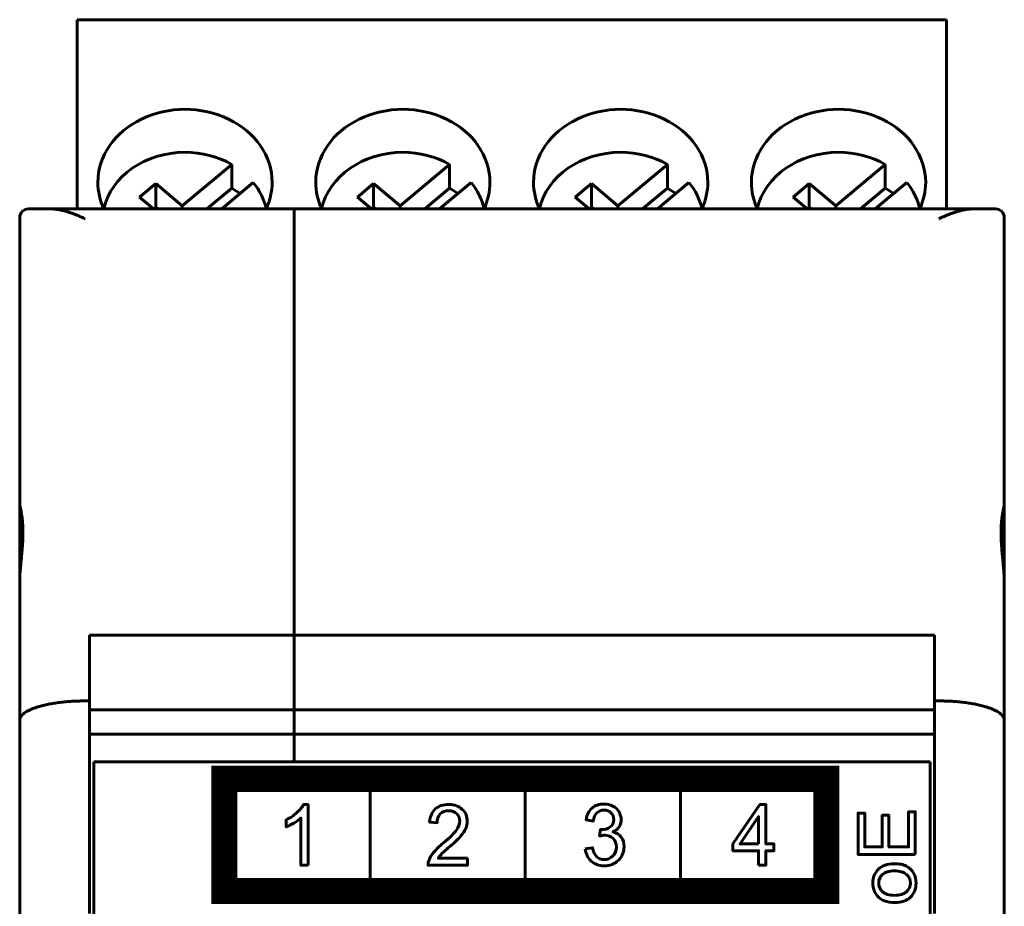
# Model space of a CAD drawing. Header units: millimetres. Extents: x -14 to 16, y -52 to 56.
# Tile 8 of 8: x -7 to 16, y 36 to 56. Entities that reach past the tile are written whole.
import ezdxf

# ---------------------------------------------------------------- set-up
doc = ezdxf.new("R2010")
doc.units = ezdxf.units.MM
doc.linetypes.add('K5LT_BASIC', pattern=[0])

msp = doc.modelspace()

# ---------------------------------------------------------------- linework, layer by layer
at = {"color": 150, "linetype": 'K5LT_BASIC', "lineweight": 60, "true_color": 0x0080ff}
for p, q in [((-5.77, 55.899), (14.18, 55.899)), ((-5.77, 55.808), (-5.77, 55.899)), ((14.18, 55.808), (14.18, 55.899)), ((-5.77, 55.808), (-5.77, 51.553)), ((14.18, 55.808), (14.18, 51.553)), ((-2.224, 52.575), (-3.357, 51.624)), ((-2.224, 52.03), (-2.224, 52.575)), ((2.776, 52.575), (1.643, 51.624)), ((2.776, 52.03), (2.776, 52.575)), ((7.776, 52.575), (6.643, 51.624)), ((7.776, 52.03), (7.776, 52.575)), ((12.776, 52.575), (11.643, 51.624)), ((12.776, 52.03), (12.776, 52.575)), ((-3.968, 52.137), (-4.34, 51.825)), ((-3.357, 51.624), (-3.968, 52.137)), ((-3.968, 52.137), (-3.968, 51.593)), ((-2.792, 51.553), (-2.224, 52.03)), ((-2.451, 51.553), (-1.729, 52.159)), ((1.032, 52.137), (0.66, 51.825)), ((1.643, 51.624), (1.032, 52.137)), ((1.032, 52.137), (1.032, 51.593)), ((2.208, 51.553), (2.776, 52.03)), ((2.549, 51.553), (3.271, 52.159)), ((6.032, 52.137), (5.66, 51.825)), ((6.032, 52.137), (6.032, 51.593)), ((6.643, 51.624), (6.032, 52.137)), ((7.208, 51.553), (7.776, 52.03)), ((7.549, 51.553), (8.271, 52.159)), ((11.032, 52.137), (10.66, 51.825)), ((11.643, 51.624), (11.032, 52.137)), ((11.032, 52.137), (11.032, 51.593)), ((12.208, 51.553), (12.776, 52.03)), ((12.549, 51.553), (13.271, 52.159)), ((-4.017, 51.553), (-4.34, 51.825)), ((0.983, 51.553), (0.66, 51.825)), ((5.983, 51.553), (5.66, 51.825)), ((10.983, 51.553), (10.66, 51.825)), ((-6.89, 51.553), (-6.384, 51.553)), ((-5.84, 51.553), (-6.384, 51.553)), ((-0.79, 51.553), (-5.84, 51.553)), ((-5.77, 51.553), (-5.84, 51.553)), ((-3.968, 51.593), (-4.015, 51.553)), ((-3.968, 51.593), (-3.922, 51.553)), ((-3.357, 51.624), (-3.357, 51.553)), ((-0.79, 51.553), (-0.79, 51.326)), ((14.26, 51.553), (-0.79, 51.553)), ((-0.79, 51.553), (-0.79, 51.326)), ((1.032, 51.593), (0.985, 51.553)), ((1.032, 51.593), (1.078, 51.553)), ((1.643, 51.624), (1.643, 51.553)), ((6.032, 51.593), (5.985, 51.553)), ((6.032, 51.593), (6.078, 51.553)), ((6.643, 51.624), (6.643, 51.553)), ((11.032, 51.593), (10.985, 51.553)), ((11.032, 51.593), (11.078, 51.553)), ((11.643, 51.624), (11.643, 51.553)), ((14.26, 51.553), (14.18, 51.553)), ((14.804, 51.553), (14.26, 51.553)), ((14.804, 51.553), (15.31, 51.553)), ((-7.09, 51.353), (-7.09, 44.778)), ((-0.79, 51.326), (-0.79, 41.763)), ((-0.79, 41.763), (-0.79, 51.326)), ((15.51, 51.353), (15.51, 44.778)), ((-7.09, 44.778), (-7.09, 42.953)), ((15.51, 44.778), (15.51, 43.44)), ((15.51, 43.44), (15.51, 42.953)), ((-7.09, 42.953), (-7.09, 39.809)), ((15.51, 42.953), (15.51, 39.809)), ((-5.49, 40.253), (-5.49, 41.763)), ((-0.79, 41.763), (-5.49, 41.763)), ((-0.79, 40.052), (-0.79, 41.763)), ((13.91, 41.763), (-0.79, 41.763)), ((-0.79, 41.763), (-0.79, 40.052)), ((13.91, 41.763), (13.91, 40.253)), ((-5.49, 40.253), (-5.59, 40.253)), ((-5.49, 35.374), (-5.49, 40.253)), ((13.91, 40.253), (13.91, 35.374)), ((14.01, 40.253), (13.91, 40.253)), ((-5.49, 40.052), (-0.79, 40.052)), ((-0.79, 40.052), (-0.79, 39.487)), ((-0.79, 40.052), (-0.79, 39.487)), ((-0.79, 40.052), (13.91, 40.052)), ((-7.09, 39.809), (-7.09, 33.454)), ((15.51, 39.809), (15.51, 33.454)), ((-0.79, 39.487), (-5.49, 39.487)), ((-0.79, 39.487), (-0.79, 38.853)), ((-0.79, 39.487), (-0.79, 38.853)), ((13.91, 39.487), (-0.79, 39.487)), ((-0.79, 38.853), (-5.39, 38.853)), ((-5.39, 38.853), (-5.39, 16.453)), ((-0.79, 38.853), (13.81, 38.853)), ((13.81, 16.453), (13.81, 38.853)), ((0.955, 38.464), (0.955, 35.888)), ((4.515, 35.889), (4.515, 38.466)), ((8.076, 38.464), (8.076, 35.888)), ((-2.393, 35.888), (11.425, 35.888))]:
    msp.add_line(p, q, dxfattribs=at)
at = {"color": 150, "linetype": 'K5LT_BASIC', "true_color": 0x0080ff, "const_width": 0.6}
msp.add_lwpolyline([(-2.393, 35.888), (11.425, 35.888), (11.425, 38.464), (-2.393, 38.464)], close=True, dxfattribs=at)
at = {"color": 150, "linetype": 'K5LT_BASIC', "lineweight": 60, "true_color": 0x0080ff}
for centre, start, end in [((-6.89, 51.353), 90, 180), ((15.31, 51.353), 0, 90)]:
    msp.add_arc(centre, 0.2, start, end, dxfattribs=at)
for centre, major_axis, start_param, end_param in [((-3.295, 52.163), (2, 0), 0, 3.141593), ((1.705, 52.163), (2, 0), 0, 3.141593), ((6.705, 52.163), (2, 0), 0, 3.141593), ((11.705, 52.163), (2, 0), 0, 3.141593), ((-3.295, 51.261), (-1.898, 0), 4.712389, 6.095952), ((-3.295, 51.261), (-1.898, 0), 4.112452, 4.712389), ((1.705, 51.261), (-1.898, 0), 4.712389, 6.095952), ((1.705, 51.261), (-1.898, 0), 4.112452, 4.712389), ((6.705, 51.261), (-1.898, 0), 4.712389, 6.095952), ((6.705, 51.261), (-1.898, 0), 4.112452, 4.712389), ((11.705, 51.261), (-1.898, 0), 4.712389, 6.095952), ((11.705, 51.261), (-1.898, 0), 4.112452, 4.712389), ((-3.295, 52.163), (2, 0), 3.141593, 3.513501), ((-3.295, 50.716), (1.898, 0), 0.842843, 0.970859), ((-3.295, 51.261), (1.898, 0), 0.187233, 0.599937), ((-3.295, 52.163), (2, 0), 5.911277, 6.283185), ((1.705, 52.163), (2, 0), 3.141593, 3.513501), ((1.705, 50.716), (1.898, 0), 0.842843, 0.970859), ((1.705, 51.261), (1.898, 0), 0.187233, 0.599937), ((1.705, 52.163), (2, 0), 5.911277, 6.283185), ((6.705, 52.163), (2, 0), 3.141593, 3.513501), ((6.705, 50.716), (1.898, 0), 0.842843, 0.970859), ((6.705, 51.261), (1.898, 0), 0.187233, 0.599937), ((6.705, 52.163), (2, 0), 5.911277, 6.283185), ((11.705, 52.163), (2, 0), 3.141593, 3.513501), ((11.705, 50.716), (1.898, 0), 0.842843, 0.970859), ((11.705, 51.261), (1.898, 0), 0.187233, 0.599937), ((11.705, 52.163), (2, 0), 5.911277, 6.283185)]:
    msp.add_ellipse(centre, major_axis=major_axis, ratio=0.838793, start_param=start_param, end_param=end_param, dxfattribs=at)
for points, knots in [([(-5.59, 51.326), (-5.604, 51.332), (-5.631, 51.346), (-5.672, 51.364), (-5.713, 51.382), (-5.753, 51.4), (-5.792, 51.416), (-5.831, 51.431), (-5.869, 51.446), (-5.906, 51.459), (-5.943, 51.471), (-5.979, 51.483), (-6.014, 51.493), (-6.047, 51.503), (-6.08, 51.512), (-6.112, 51.519), (-6.142, 51.526), (-6.172, 51.532), (-6.201, 51.537), (-6.229, 51.542), (-6.256, 51.545), (-6.283, 51.548), (-6.309, 51.551), (-6.335, 51.552), (-6.36, 51.553), (-6.376, 51.553), (-6.384, 51.553)], [0, 0, 0, 0, 0.051024, 0.101573, 0.151664, 0.200944, 0.249818, 0.29762, 0.344733, 0.39085, 0.436662, 0.481204, 0.524792, 0.566783, 0.608156, 0.647904, 0.686657, 0.724082, 0.761174, 0.797274, 0.832725, 0.867172, 0.901253, 0.934577, 0.967491, 1, 1, 1, 1]), ([(14.804, 51.553), (14.793, 51.553), (14.769, 51.553), (14.734, 51.551), (14.699, 51.548), (14.663, 51.544), (14.628, 51.538), (14.592, 51.532), (14.557, 51.525), (14.522, 51.517), (14.487, 51.508), (14.452, 51.499), (14.418, 51.489), (14.384, 51.478), (14.351, 51.467), (14.318, 51.456), (14.286, 51.445), (14.254, 51.433), (14.223, 51.42), (14.192, 51.408), (14.161, 51.395), (14.13, 51.381), (14.1, 51.368), (14.07, 51.354), (14.04, 51.34), (14.02, 51.331), (14.01, 51.326)], [0, 0, 0, 0, 0.046313, 0.092569, 0.138747, 0.184688, 0.230499, 0.275804, 0.320758, 0.365158, 0.409356, 0.452782, 0.49562, 0.537486, 0.578953, 0.619459, 0.659388, 0.698559, 0.737542, 0.775981, 0.814068, 0.851641, 0.889063, 0.926177, 0.963155, 1, 1, 1, 1]), ([(-7.083, 43.166), (-7.077, 43.256), (-7.063, 43.417), (-7.043, 43.62), (-7.03, 43.779), (-7.022, 43.896), (-7.017, 43.996), (-7.015, 44.09), (-7.015, 44.191), (-7.019, 44.287), (-7.027, 44.39), (-7.042, 44.516), (-7.07, 44.665), (-7.088, 44.746), (-7.09, 44.775), (-7.09, 44.778)], [0, 0, 0, 0, 0.121218, 0.217786, 0.277361, 0.345405, 0.386831, 0.426542, 0.490149, 0.549964, 0.592718, 0.681762, 0.807176, 0.972763, 1, 1, 1, 1]), ([(15.51, 44.778), (15.51, 44.774), (15.51, 44.769), (15.509, 44.763), (15.508, 44.757), (15.507, 44.75), (15.506, 44.743), (15.505, 44.736), (15.504, 44.728), (15.502, 44.72), (15.501, 44.712), (15.499, 44.703), (15.497, 44.693), (15.495, 44.684), (15.493, 44.673), (15.491, 44.663), (15.488, 44.652), (15.486, 44.641), (15.484, 44.629), (15.482, 44.617), (15.479, 44.604), (15.477, 44.591), (15.474, 44.578), (15.472, 44.565), (15.47, 44.551), (15.468, 44.544), (15.467, 44.537), (15.466, 44.53), (15.465, 44.522), (15.464, 44.515), (15.463, 44.507), (15.46, 44.492), (15.458, 44.477), (15.456, 44.461), (15.454, 44.444), (15.452, 44.428), (15.45, 44.411), (15.448, 44.393), (15.447, 44.376), (15.445, 44.358), (15.443, 44.34), (15.442, 44.321), (15.441, 44.302), (15.44, 44.283), (15.439, 44.264), (15.438, 44.244), (15.437, 44.224), (15.436, 44.204), (15.436, 44.183), (15.435, 44.163), (15.435, 44.142), (15.435, 44.12), (15.435, 44.099), (15.435, 44.078), (15.436, 44.056), (15.436, 44.034), (15.437, 44.011), (15.438, 43.989), (15.439, 43.966), (15.44, 43.943), (15.441, 43.92), (15.442, 43.897), (15.443, 43.873), (15.445, 43.849), (15.447, 43.826), (15.448, 43.802), (15.45, 43.778), (15.452, 43.754), (15.454, 43.729), (15.456, 43.705), (15.458, 43.68), (15.46, 43.656), (15.463, 43.631), (15.464, 43.619), (15.465, 43.607), (15.466, 43.594), (15.467, 43.582), (15.468, 43.569), (15.47, 43.557), (15.472, 43.532), (15.474, 43.507), (15.477, 43.482), (15.479, 43.457), (15.482, 43.432), (15.484, 43.406), (15.486, 43.381), (15.488, 43.356), (15.491, 43.33), (15.493, 43.305), (15.495, 43.279), (15.497, 43.254), (15.499, 43.229), (15.501, 43.203), (15.502, 43.178), (15.504, 43.153), (15.505, 43.127), (15.506, 43.102), (15.507, 43.077), (15.508, 43.052), (15.509, 43.027), (15.51, 43.002), (15.51, 42.978), (15.51, 42.953)], [0, 0, 0, 0, 0.031164, 0.031164, 0.031164, 0.062279, 0.062279, 0.062279, 0.093503, 0.093503, 0.093503, 0.124806, 0.124806, 0.124806, 0.15615, 0.15615, 0.15615, 0.187491, 0.187491, 0.187491, 0.218783, 0.218783, 0.218783, 0.249979, 0.249979, 0.249979, 0.265528, 0.265528, 0.265528, 0.28108, 0.28108, 0.28108, 0.312284, 0.312284, 0.312284, 0.343587, 0.343587, 0.343587, 0.374943, 0.374943, 0.374943, 0.406305, 0.406305, 0.406305, 0.437628, 0.437628, 0.437628, 0.468871, 0.468871, 0.468871, 0.5, 0.5, 0.5, 0.531128, 0.531128, 0.531128, 0.562371, 0.562371, 0.562371, 0.593694, 0.593694, 0.593694, 0.625056, 0.625056, 0.625056, 0.656412, 0.656412, 0.656412, 0.687715, 0.687715, 0.687715, 0.718919, 0.718919, 0.718919, 0.734471, 0.734471, 0.734471, 0.75002, 0.75002, 0.75002, 0.781216, 0.781216, 0.781216, 0.812508, 0.812508, 0.812508, 0.843849, 0.843849, 0.843849, 0.875194, 0.875194, 0.875194, 0.906497, 0.906497, 0.906497, 0.937721, 0.937721, 0.937721, 0.968836, 0.968836, 0.968836, 1, 1, 1, 1]), ([(-0.469, 36.478), (-0.469, 36.478), (-0.636, 36.478), (-0.636, 36.478), (-0.636, 37.566), (-0.636, 37.566), (-0.676, 37.526), (-0.729, 37.487), (-0.794, 37.448), (-0.859, 37.409), (-0.918, 37.379), (-0.97, 37.36), (-0.97, 37.36), (-0.97, 37.525), (-0.97, 37.525), (-0.877, 37.57), (-0.795, 37.624), (-0.725, 37.688), (-0.655, 37.752), (-0.605, 37.813), (-0.576, 37.874), (-0.576, 37.874), (-0.469, 37.874), (-0.469, 37.874), (-0.469, 36.478), (-0.469, 36.478)], [0, 0, 0, 0, 0.111111, 0.111111, 0.222222, 0.222222, 0.222222, 0.333333, 0.333333, 0.333333, 0.444444, 0.444444, 0.444444, 0.555556, 0.555556, 0.555556, 0.666667, 0.666667, 0.666667, 0.777778, 0.777778, 0.777778, 0.888889, 0.888889, 1, 1, 1, 1]), ([(3.186, 36.641), (3.186, 36.641), (3.186, 36.478), (3.186, 36.478), (2.285, 36.478), (2.285, 36.478), (2.284, 36.52), (2.291, 36.559), (2.305, 36.597), (2.328, 36.66), (2.365, 36.721), (2.416, 36.782), (2.467, 36.842), (2.54, 36.912), (2.635, 36.991), (2.782, 37.115), (2.882, 37.213), (2.934, 37.286), (2.986, 37.358), (3.013, 37.427), (3.013, 37.491), (3.013, 37.559), (2.989, 37.616), (2.941, 37.662), (2.894, 37.709), (2.832, 37.732), (2.756, 37.732), (2.675, 37.732), (2.61, 37.707), (2.562, 37.658), (2.514, 37.609), (2.489, 37.541), (2.489, 37.454), (2.489, 37.454), (2.318, 37.472), (2.318, 37.472), (2.329, 37.603), (2.374, 37.702), (2.45, 37.771), (2.527, 37.839), (2.63, 37.874), (2.76, 37.874), (2.89, 37.874), (2.993, 37.837), (3.069, 37.763), (3.146, 37.689), (3.184, 37.597), (3.184, 37.487), (3.184, 37.432), (3.173, 37.377), (3.15, 37.323), (3.128, 37.269), (3.091, 37.213), (3.039, 37.153), (2.987, 37.094), (2.902, 37.012), (2.782, 36.909), (2.682, 36.823), (2.617, 36.765), (2.589, 36.734), (2.56, 36.703), (2.537, 36.672), (2.518, 36.641), (2.518, 36.641), (3.186, 36.641), (3.186, 36.641)], [0, 0, 0, 0, 0.045455, 0.045455, 0.090909, 0.090909, 0.090909, 0.136364, 0.136364, 0.136364, 0.181818, 0.181818, 0.181818, 0.227273, 0.227273, 0.227273, 0.272727, 0.272727, 0.272727, 0.318182, 0.318182, 0.318182, 0.363636, 0.363636, 0.363636, 0.409091, 0.409091, 0.409091, 0.454545, 0.454545, 0.454545, 0.5, 0.5, 0.5, 0.545455, 0.545455, 0.545455, 0.590909, 0.590909, 0.590909, 0.636364, 0.636364, 0.636364, 0.681818, 0.681818, 0.681818, 0.727273, 0.727273, 0.727273, 0.772727, 0.772727, 0.772727, 0.818182, 0.818182, 0.818182, 0.863636, 0.863636, 0.863636, 0.909091, 0.909091, 0.909091, 0.954545, 0.954545, 0.954545, 1, 1, 1, 1]), ([(5.892, 36.859), (5.892, 36.859), (6.059, 36.882), (6.059, 36.882), (6.078, 36.785), (6.11, 36.715), (6.156, 36.672), (6.202, 36.63), (6.258, 36.608), (6.325, 36.608), (6.404, 36.608), (6.471, 36.636), (6.579, 36.747), (6.606, 36.816), (6.606, 36.898), (6.606, 36.977), (6.581, 37.041), (6.53, 37.093), (6.48, 37.143), (6.417, 37.169), (6.339, 37.169), (6.307, 37.169), (6.268, 37.162), (6.221, 37.15), (6.221, 37.15), (6.24, 37.299), (6.24, 37.299), (6.251, 37.298), (6.26, 37.297), (6.267, 37.297), (6.338, 37.297), (6.402, 37.316), (6.459, 37.354), (6.516, 37.392), (6.545, 37.45), (6.545, 37.529), (6.545, 37.591), (6.524, 37.643), (6.482, 37.684), (6.441, 37.725), (6.388, 37.745), (6.322, 37.745), (6.257, 37.745), (6.203, 37.724), (6.159, 37.682), (6.116, 37.64), (6.088, 37.577), (6.076, 37.493), (6.076, 37.493), (5.909, 37.524), (5.909, 37.524), (5.929, 37.639), (5.975, 37.728), (6.048, 37.791), (6.12, 37.854), (6.21, 37.885), (6.318, 37.885), (6.392, 37.885), (6.46, 37.869), (6.523, 37.836), (6.585, 37.804), (6.633, 37.76), (6.666, 37.704), (6.699, 37.647), (6.716, 37.588), (6.716, 37.525), (6.716, 37.465), (6.7, 37.411), (6.669, 37.362), (6.637, 37.312), (6.59, 37.273), (6.528, 37.244), (6.609, 37.225), (6.671, 37.186), (6.716, 37.126), (6.76, 37.067), (6.782, 36.992), (6.782, 36.902), (6.782, 36.781), (6.739, 36.678), (6.652, 36.593), (6.566, 36.509), (6.456, 36.467), (6.324, 36.467), (6.205, 36.467), (6.106, 36.503), (6.027, 36.576), (5.948, 36.649), (5.903, 36.743), (5.892, 36.859)], [0, 0, 0, 0, 0.033333, 0.033333, 0.033333, 0.066667, 0.066667, 0.066667, 0.1, 0.1, 0.1, 0.133333, 0.133333, 0.166667, 0.166667, 0.166667, 0.2, 0.2, 0.2, 0.233333, 0.233333, 0.233333, 0.266667, 0.266667, 0.266667, 0.3, 0.3, 0.3, 0.333333, 0.333333, 0.333333, 0.366667, 0.366667, 0.366667, 0.4, 0.4, 0.4, 0.433333, 0.433333, 0.433333, 0.466667, 0.466667, 0.466667, 0.5, 0.5, 0.5, 0.533333, 0.533333, 0.533333, 0.566667, 0.566667, 0.566667, 0.6, 0.6, 0.6, 0.633333, 0.633333, 0.633333, 0.666667, 0.666667, 0.666667, 0.7, 0.7, 0.7, 0.733333, 0.733333, 0.733333, 0.766667, 0.766667, 0.766667, 0.8, 0.8, 0.8, 0.833333, 0.833333, 0.833333, 0.866667, 0.866667, 0.866667, 0.9, 0.9, 0.9, 0.933333, 0.933333, 0.933333, 0.966667, 0.966667, 0.966667, 1, 1, 1, 1]), ([(9.87, 36.481), (9.87, 36.481), (9.87, 36.813), (9.87, 36.813), (9.279, 36.813), (9.279, 36.813), (9.279, 36.97), (9.279, 36.97), (9.9, 37.871), (9.9, 37.871), (10.037, 37.871), (10.037, 37.871), (10.037, 36.97), (10.037, 36.97), (10.221, 36.97), (10.221, 36.97), (10.221, 36.813), (10.221, 36.813), (10.037, 36.813), (10.037, 36.813), (10.037, 36.481), (10.037, 36.481), (9.87, 36.481), (9.87, 36.481)], [0, 0, 0, 0, 0.090909, 0.090909, 0.181818, 0.181818, 0.272727, 0.272727, 0.363636, 0.363636, 0.454545, 0.454545, 0.545455, 0.545455, 0.636364, 0.636364, 0.727273, 0.727273, 0.818182, 0.818182, 0.909091, 0.909091, 1, 1, 1, 1]), ([(9.87, 36.97), (9.87, 36.97), (9.87, 37.595), (9.87, 37.595), (9.444, 36.97), (9.444, 36.97), (9.87, 36.97), (9.87, 36.97)], [0, 0, 0, 0, 0.333333, 0.333333, 0.666667, 0.666667, 1, 1, 1, 1]), ([(13.465, 36.728), (13.465, 36.728), (12.152, 36.728), (12.152, 36.728), (12.152, 37.676), (12.152, 37.676), (12.306, 37.676), (12.306, 37.676), (12.306, 36.902), (12.306, 36.902), (12.709, 36.902), (12.709, 36.902), (12.709, 37.627), (12.709, 37.627), (12.863, 37.627), (12.863, 37.627), (12.863, 36.902), (12.863, 36.902), (13.311, 36.902), (13.311, 36.902), (13.311, 37.707), (13.311, 37.707), (13.465, 37.707), (13.465, 37.707), (13.465, 36.728), (13.465, 36.728)], [0, 0, 0, 0, 0.083333, 0.083333, 0.166667, 0.166667, 0.25, 0.25, 0.333333, 0.333333, 0.416667, 0.416667, 0.5, 0.5, 0.583333, 0.583333, 0.666667, 0.666667, 0.75, 0.75, 0.833333, 0.833333, 0.916667, 0.916667, 1, 1, 1, 1]), ([(12.989, 35.623), (12.813, 35.623), (12.683, 35.672), (12.598, 35.77), (12.528, 35.852), (12.493, 35.952), (12.493, 36.07), (12.493, 36.2), (12.536, 36.307), (12.621, 36.39), (12.706, 36.473), (12.825, 36.515), (12.975, 36.515), (13.098, 36.515), (13.194, 36.496), (13.334, 36.423), (13.388, 36.369), (13.427, 36.299), (13.466, 36.229), (13.485, 36.152), (13.485, 36.07), (13.485, 35.936), (13.443, 35.829), (13.357, 35.746), (13.272, 35.664), (13.149, 35.623), (12.989, 35.623)], [0, 0, 0, 0, 0.111111, 0.111111, 0.111111, 0.222222, 0.222222, 0.222222, 0.333333, 0.333333, 0.333333, 0.444444, 0.444444, 0.444444, 0.555556, 0.555556, 0.666667, 0.666667, 0.666667, 0.777778, 0.777778, 0.777778, 0.888889, 0.888889, 0.888889, 1, 1, 1, 1]), ([(12.989, 35.788), (13.111, 35.788), (13.202, 35.815), (13.262, 35.868), (13.323, 35.922), (13.353, 35.989), (13.353, 36.07), (13.353, 36.15), (13.323, 36.216), (13.262, 36.27), (13.201, 36.323), (13.108, 36.35), (12.984, 36.35), (12.867, 36.35), (12.778, 36.323), (12.717, 36.269), (12.657, 36.216), (12.627, 36.149), (12.627, 36.07), (12.627, 35.989), (12.657, 35.922), (12.717, 35.868), (12.777, 35.815), (12.868, 35.788), (12.989, 35.788)], [0, 0, 0, 0, 0.125, 0.125, 0.125, 0.25, 0.25, 0.25, 0.375, 0.375, 0.375, 0.5, 0.5, 0.5, 0.625, 0.625, 0.625, 0.75, 0.75, 0.75, 0.875, 0.875, 0.875, 1, 1, 1, 1])]:
    msp.add_open_spline(points, degree=3, knots=knots, dxfattribs=at)
msp.add_open_spline([(-7.09, 42.953), (-7.09, 43.023), (-7.087, 43.094), (-7.083, 43.166)], degree=3, dxfattribs=at)
for points in [[(-5.59, 40.253), (-6.469, 40.253), (-7.09, 40.069), (-7.09, 39.809)], [(15.51, 39.809), (15.51, 40.069), (14.889, 40.253), (14.01, 40.253)]]:
    msp.add_rational_spline(points, [1, 0.804737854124, 0.804737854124, 1], degree=3, dxfattribs=at)

doc.saveas('drawing.dxf')
